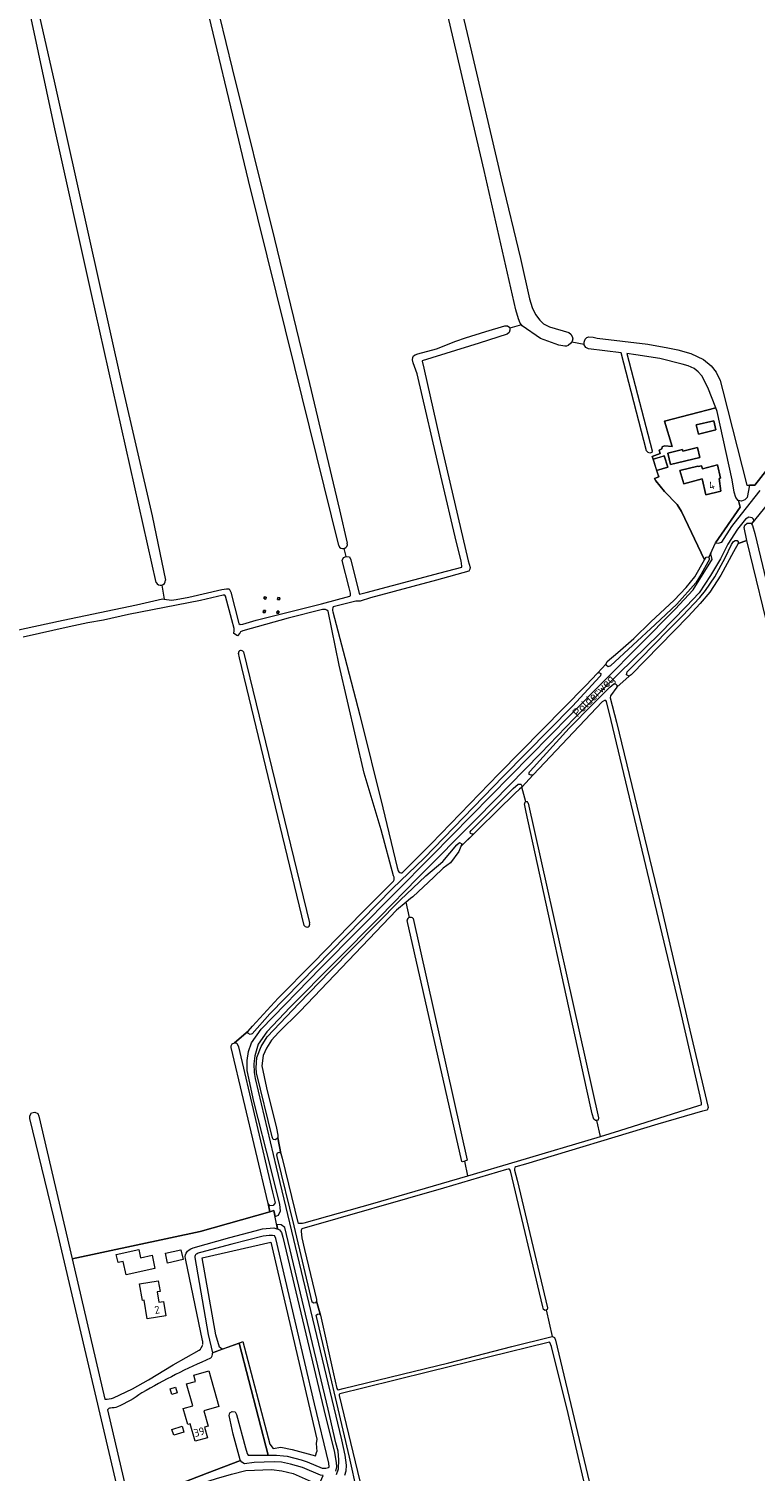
# Model space of a CAD drawing. Header units: metres. Extents: x 209813 to 223847, y 571801 to 587119.
# Tile 175 of 256: x 215390 to 215761, y 577986 to 578724. Entities that reach past the tile are written whole.
import ezdxf
from ezdxf.enums import TextEntityAlignment as Align

# ---------------------------------------------------------------- set-up
doc = ezdxf.new("R2010")
doc.units = ezdxf.units.M
for name, color, linetype, lineweight in [('B-RO-GR-BOUWLAND-GV', 8, 'Continuous', 0), ('B-RO-GR-GRAS-GV', 8, 'Continuous', 0), ('B-RO-IE-MEUBILAIR_WEGMEUBILAIR_HOOGSPANNINGSMAST-GV', 8, 'Continuous', 0), ('B-RO-OG-BEBOUWING-GV', 8, 'Continuous', 0), ('B-RO-OG-BEBOUWING-T18', 8, 'Continuous', 0), ('B-RO-OG-TERREIN_ERF-GV', 8, 'Continuous', 0), ('B-RO-OG-TOPOGRAFIE-T18', 8, 'Continuous', 0), ('B-RO-OG-WEG-GV', 8, 'Continuous', 0)]:
    doc.layers.add(name, color=color, linetype=linetype, lineweight=lineweight)
doc.styles.add('NLCS-ISO-M200-T18', font='txt', dxfattribs={"height": 0.36})

msp = doc.modelspace()

# ---------------------------------------------------------------- linework, layer by layer
at = {"layer": 'B-RO-GR-BOUWLAND-GV', "flags": 128}
for points in [[(215681.775, 578157.249), (215691.658, 578160.233), (215731.95, 578172.993), (215733.217, 578173.468), (215733.343, 578173.667), (215733.343, 578174.359), (215732.732, 578177.784), (215722.606, 578221.62), (215687.206, 578369.987), (215684.774, 578379.67), (215684.456, 578380.138), (215684.257, 578380.229), (215683.747, 578380.152), (215682.598, 578379.393), (215647.221, 578342.201), (215641.546, 578335.815)], [(215643.558, 578328.34), (215641.546, 578335.815), (215640.379, 578334.742), (215640.214, 578334.644), (215638.013, 578332.804), (215610.39, 578305.521), (215609.23, 578302.898), (215605.034, 578297.127), (215601.26, 578294.345), (215596.575, 578289.813), (215585.836, 578279.761), (215584.607, 578278.954), (215582.411, 578277.103)], [(215613.878, 578137.162), (215639.278, 578144.589), (215681.775, 578157.249), (215679.778, 578165.449), (215679.232, 578165.41), (215678.392, 578166.102), (215677.441, 578168.808), (215674.548, 578181.859), (215643.671, 578323.056), (215642.793, 578327.255)], [(215644.81, 578327.738), (215680.693, 578166.759), (215680.453, 578165.497), (215679.778, 578165.449)], [(215584.111, 578269.204), (215582.411, 578277.103), (215577.468, 578272.87), (215528.121, 578221.335), (215517.152, 578210.441), (215513.469, 578206.414), (215510.916, 578202.423), (215509.239, 578198.692), (215508.611, 578193.318), (215510.933, 578182.173), (215516.077, 578161.407), (215516.86, 578157.908), (215516.815, 578156.514), (215518.388, 578148.573)], [(215518.388, 578148.573), (215518.996, 578146.193), (215527.081, 578113.237), (215527.496, 578112.921), (215528.803, 578112.886), (215529.362, 578112.933), (215530.197, 578113.08), (215565.287, 578122.953), (215613.878, 578137.162), (215612.291, 578144.587), (215611.203, 578144.191), (215610.749, 578144.523), (215582.815, 578267.729)], [(215585.978, 578268.632), (215613.563, 578145.05), (215612.291, 578144.587)]]:
    msp.add_lwpolyline(points, dxfattribs=at)
msp.add_lwpolyline([(215656.702, 578049.83), (215655.898, 578051.931), (215655.775, 578052.085), (215655.045, 578051.978), (215593.897, 578036.853), (215560.843, 578028.737), (215548.51, 578025.614), (215548.352, 578025.552), (215548.178, 578025.242), (215548.204, 578024.859), (215558.709, 577980.953), (215559.817, 577976.077), (215562.321, 577968.353), (215562.692, 577966.816), (215574.42, 577916.17), (215574.698, 577915.553), (215574.923, 577915.253), (215683.942, 577942.02), (215682.456, 577948.689), (215681.592, 577948.576), (215680.864, 577949.021), (215680.597, 577949.715), (215665.107, 578015.675)], close=True, dxfattribs=at)
at = {"layer": 'B-RO-GR-BOUWLAND-GV'}
for centre, radius, start, end in [((215643.842, 578327.328), 1.051, 22.974951, 183.346494), ((215584.6, 578267.468), 1.804, 40.192762, 171.887339)]:
    msp.add_arc(centre, radius, start, end, dxfattribs=at)
at = {"layer": 'B-RO-GR-GRAS-GV', "flags": 128}
for points in [[(215641.334, 578572.145), (215640.701, 578573.108), (215639.882, 578575.245), (215638.5, 578579.916), (215622.173, 578651.054), (215586.099, 578805.679)], [(215592.652, 578807.983), (215606.162, 578752.236), (215615.052, 578714.771), (215631.033, 578646.297), (215640.876, 578606.08), (215645.347, 578585.519), (215646.788, 578581.056), (215648.465, 578577.518), (215650.737, 578574.655), (215652.62, 578572.683), (215655.649, 578571.146), (215665.449, 578568.272), (215666.584, 578567.372), (215667.267, 578566.244), (215667.608, 578565.044), (215667.312, 578563.845), (215667.12, 578563.607), (215673.448, 578562.395)], [(215547.891, 578459.321), (215525.513, 578550.485), (215501.859, 578645.973), (215475.707, 578754.85)], [(215480.247, 578757.191), (215480.399, 578756.669), (215493.496, 578703.329), (215515.007, 578616.017), (215532.945, 578542.277), (215548.344, 578477.587), (215552.301, 578460.561)], [(215454.66, 578440.556), (215421.422, 578588.735), (215402.451, 578673.904), (215390.624, 578728.991), (215389.727, 578733.705)], [(215393.898, 578734.378), (215402.72, 578695.265), (215436.931, 578542.468), (215452.488, 578474.523), (215459.349, 578441.708)], [(215307.606, 578722.359), (215308.4, 578722.178), (215308.921, 578721.365), (215309.379, 578719.624), (215339.366, 578591.733), (215354.388, 578529.014), (215378.306, 578428.595), (215379.059, 578425.259), (215379.059, 578424.657), (215378.776, 578423.902), (215378.012, 578423.574), (215380.185, 578414.684), (215382.986, 578415.944), (215385.808, 578416.637), (215406.961, 578421.26), (215444.536, 578429.054), (215457.79, 578432.07), (215458.649, 578431.965)], [(215667.12, 578563.607), (215666.553, 578562.905), (215665.145, 578561.588), (215664.405, 578561.245), (215663.48, 578561.245), (215660.445, 578561.803), (215650.985, 578565.188), (215641.61, 578571.726), (215641.334, 578572.145), (215635.365, 578570.488), (215635.437, 578569.576), (215635.066, 578568.229), (215633.989, 578567.48), (215619.713, 578562.884), (215590.501, 578553.882), (215590.509, 578553.583), (215591.407, 578550.039), (215599.428, 578514.507), (215614.126, 578451.606), (215615.131, 578448.167), (215614.932, 578447.241), (215614.337, 578446.315), (215597.799, 578441.671), (215564.165, 578432.706), (215558.889, 578430.996), (215556.699, 578430.996), (215545.131, 578428.122)], [(215551.676, 578453.697), (215551.909, 578453.783), (215553.431, 578453.566), (215554.142, 578451.983), (215558.326, 578434.814), (215558.509, 578434.584), (215559.238, 578434.688), (215561.889, 578435.386), (215599.7, 578445.499), (215610.75, 578448.301), (215610.791, 578448.872), (215610.407, 578451.642), (215608.106, 578460.956), (215600.167, 578495.001), (215588.084, 578547.212), (215586.009, 578552.859), (215585.624, 578554.368), (215585.711, 578555.462), (215586.205, 578556.34), (215587.026, 578556.859), (215588.4, 578557.439), (215597.957, 578560), (215607.841, 578563.951), (215612.645, 578565.633), (215623.088, 578568.782), (215632.828, 578571.788), (215634.198, 578571.788), (215635.33, 578570.922), (215635.365, 578570.488)], [(215673.448, 578563.445), (215673.921, 578564.9), (215674.755, 578565.78), (215675.765, 578566.069), (215678.02, 578565.886), (215679.973, 578565.486), (215705.898, 578562.329), (215716.111, 578560.499), (215721.303, 578559.427), (215727.902, 578557.522), (215734.42, 578554.443), (215738.355, 578551.277), (215740.92, 578548.019), (215742.881, 578543.753), (215744.331, 578538.406), (215756.441, 578490.26), (215760.679, 578490.298), (215774.772, 578508.392)], [(215692.285, 578557.888), (215675.612, 578560.002), (215674.281, 578560.707), (215673.448, 578562.081), (215673.448, 578563.445)], [(215580.285, 578292.076), (215595.1, 578306.822), (215629.81, 578342.618), (215674.285, 578387.899), (215680.149, 578394.129), (215684.584, 578398.929), (215685.144, 578400.005), (215690.605, 578404.637), (215698.682, 578411.859), (215707.401, 578420.3), (215719.44, 578431.379), (215725.592, 578438.007), (215730.018, 578443.424), (215734.835, 578452.124), (215723.08, 578476.829), (215720.963, 578480.374), (215714.391, 578487.01), (215709.955, 578492.475), (215709.375, 578493.709), (215711.491, 578494.556), (215708.626, 578503.521), (215708.105, 578504.927), (215712.251, 578506.521), (215711.742, 578508.081), (215713.079, 578508.737), (215713.238, 578509.901), (215714.349, 578510.431), (215718.423, 578510.06), (215714.455, 578523.025), (215740.623, 578529.702), (215736.565, 578540.174), (215733.511, 578546.193), (215731.636, 578548.182), (215729.628, 578549.86), (215726.611, 578551.319), (215723.499, 578552.189), (215712.081, 578555.086), (215699.838, 578556.931), (215695.098, 578557.532), (215708.052, 578507.732), (215707.893, 578506.938), (215706.861, 578506.541), (215706.067, 578507.018), (215705.274, 578507.732), (215692.285, 578557.888)], [(215769.629, 578408.173), (215756.52, 578461.991), (215752.056, 578460.493), (215749.765, 578456.141), (215743.303, 578444.267), (215737.606, 578435.49), (215732.677, 578429.73), (215726.542, 578423.108), (215697.374, 578393.194), (215696.287, 578392.503), (215690.135, 578386.987), (215686.891, 578382.548), (215686.599, 578381.454), (215689.882, 578369.022), (215712.003, 578277.487), (215727.435, 578211.536), (215736.834, 578172.053), (215736.247, 578170.71), (215733.851, 578170.152), (215710.978, 578163.444), (215643.304, 578143.136), (215638.507, 578141.731), (215637.985, 578141.348), (215637.754, 578140.711), (215637.754, 578140.065), (215639.039, 578134.872), (215654.549, 578069.591), (215654.504, 578068.695), (215654.094, 578068.522)], [(215457.448, 578439.162), (215458.649, 578431.965), (215462.363, 578431.432), (215464.816, 578431.71), (215471.364, 578432.977), (215488.148, 578436.895), (215490.596, 578437.304), (215491.925, 578437.201), (215492.794, 578435.62), (215496.882, 578419.59), (215497.582, 578419.015), (215498.838, 578419.18), (215505.682, 578421.305), (215539.036, 578429.547), (215553.638, 578433.575), (215553.902, 578433.91), (215553.902, 578435.086), (215553.313, 578437.759), (215549.597, 578451.701), (215550.35, 578453.209), (215551.676, 578453.697)], [(215551.676, 578453.697), (215550.76, 578457.943)], [(215494.227, 578414.351), (215494.469, 578415.889), (215494.469, 578417.036), (215493.223, 578421.424), (215489.991, 578433.561), (215489.749, 578433.982), (215488.873, 578433.982), (215477.306, 578431.339), (215440.439, 578424.144), (215427.733, 578421.251), (215419.726, 578419.868), (215410.09, 578417.874), (215386.668, 578412.611)], [(215539.658, 578426.721), (215522.084, 578422.22), (215498.902, 578415.74), (215497.65, 578415.204), (215497.334, 578414.607), (215496.075, 578413.241), (215494.227, 578414.351)], [(215575.907, 578290.575), (215569.544, 578314.023), (215560.829, 578343.008), (215548.153, 578398.149), (215542.447, 578425.799)], [(215544.827, 578425.437), (215550.977, 578402.124), (215558.692, 578372.709), (215570.384, 578325.203), (215577.8, 578294.762), (215578.288, 578293.06)], [(215497.126, 578401.883), (215496.597, 578404.284)], [(215530.294, 578265.046), (215497.126, 578401.883)], [(215499.248, 578404.982), (215533.005, 578266.411)], [(215434.429, 577978.879), (215403.877, 578109.72), (215390.064, 578166.464), (215390.064, 578167.794), (215390.856, 578169.26), (215392.526, 578169.581), (215394.074, 578168.917), (215394.545, 578167.662), (215411.639, 578094.633), (215477.036, 578108.615), (215512.725, 578118.742), (215511.829, 578123), (215492.999, 578202.724), (215492.9, 578203.5), (215493.405, 578204.649), (215494.557, 578205.061), (215501.644, 578211.158), (215503.744, 578213.581), (215516.978, 578227.944), (215534.797, 578246.05), (215559.689, 578271.574), (215575.892, 578287.702)], [(215497.062, 578051.55), (215511.77, 577994.34), (215516.06, 577994.341), (215519.742, 577994.006), (215521.485, 577993.715), (215528.645, 577991.98), (215531.784, 577990.961), (215539.489, 577987.716), (215540.445, 577987.577), (215541.345, 577987.577), (215542.053, 577987.775), (215542.712, 577988.017), (215542.94, 577988.151), (215543.021, 577988.383), (215542.89, 577990.121), (215535.572, 578020.59), (215515.677, 578105.13), (215515.309, 578106.337), (215515.178, 578106.463), (215514.105, 578106.66), (215512.327, 578106.636), (215509.335, 578106.306), (215493.273, 578102.14), (215477.17, 578097.918)], [(215474.315, 578095.438), (215481.082, 578055.986), (215483.325, 578046.688), (215488.371, 578048.474), (215487.008, 578049.497), (215484.997, 578055.741), (215478.012, 578095.217), (215513.255, 578103.261), (215536.644, 578002.401), (215536.326, 578000.179), (215536.75, 577996.157)], [(215657.156, 578054.93), (215658.191, 578054.408), (215658.672, 578053.122), (215682.064, 577955.057)], [(215488.371, 578048.474), (215497.062, 578051.55), (215498.861, 578052.355), (215512.725, 577999.967), (215514.313, 577997.745), (215518.335, 577998.38), (215524.155, 577997.11), (215536.009, 577993.935), (215536.75, 577996.157)]]:
    msp.add_lwpolyline(points, dxfattribs=at)
for points in [[(215509.73, 578432.108), (215509.819, 578433.104), (215510.815, 578433.015), (215510.726, 578432.019)], [(215517.749, 578432.651), (215517.66, 578431.655), (215516.664, 578431.743), (215516.753, 578432.739)], [(215509.394, 578426.21), (215510.39, 578426.121), (215510.301, 578425.125), (215509.305, 578425.214)], [(215516.358, 578425.829), (215517.354, 578425.772), (215517.265, 578424.776), (215516.269, 578424.865)], [(215529.069, 578105.444), (215530.448, 578099.438), (215536.491, 578073.941), (215536.608, 578073.036), (215538.611, 578065.794), (215545.269, 578035.887), (215546.981, 578028.394), (215547.338, 578027.818), (215547.493, 578027.69), (215547.675, 578027.69), (215550.197, 578028.296), (215604.105, 578041.583), (215636.308, 578049.864), (215656.243, 578054.829), (215657.156, 578054.93), (215654.094, 578068.522), (215653.439, 578068.247), (215652.532, 578068.724), (215652.164, 578070.113), (215635.66, 578139.649), (215635.542, 578140.073), (215635.186, 578140.525), (215634.983, 578140.592), (215634.528, 578140.603), (215633.717, 578140.37), (215601.542, 578130.745), (215529.128, 578109.965), (215528.892, 578109.729), (215528.64, 578109.224), (215528.621, 578108.693)]]:
    msp.add_lwpolyline(points, close=True, dxfattribs=at)
at = {"layer": 'B-RO-GR-GRAS-GV'}
for points in [[(215542.447, 578425.799, 0.2511561), (215539.658, 578426.721)], [(215545.131, 578428.122, 0.1698895), (215544.827, 578425.437)], [(215575.892, 578287.702, 0.2746354), (215575.907, 578290.575)], [(215578.288, 578293.06, 0.3364808), (215580.285, 578292.076)], [(215477.17, 578097.918, 0.0220719), (215474.993, 578097.041)], [(215474.993, 578097.041, 0.1953154), (215474.315, 578095.438)]]:
    msp.add_lwpolyline(points, format="xyb", dxfattribs=at)
for centre, radius, start, end in [((215550.043, 578460.126), 2.298, 200.514068, 12.422567), ((215456.901, 578441.552), 2.452, 203.971087, 0.963411), ((215498.006, 578404.31), 1.412, 28.416584, 183.346494), ((215531.608, 578265.807), 1.519, 210.067578, 23.881723)]:
    msp.add_arc(centre, radius, start, end, dxfattribs=at)
at = {"layer": 'B-RO-IE-MEUBILAIR_WEGMEUBILAIR_HOOGSPANNINGSMAST-GV', "flags": 128}
for points in [[(215510.726, 578432.019), (215510.815, 578433.015), (215509.819, 578433.104), (215509.73, 578432.108)], [(215510.726, 578432.019), (215510.815, 578433.015), (215509.819, 578433.104), (215509.73, 578432.108)], [(215516.664, 578431.743), (215517.66, 578431.655), (215517.749, 578432.651), (215516.753, 578432.739)], [(215516.664, 578431.743), (215517.66, 578431.655), (215517.749, 578432.651), (215516.753, 578432.739)], [(215510.301, 578425.125), (215510.39, 578426.121), (215509.394, 578426.21), (215509.305, 578425.214)], [(215510.301, 578425.125), (215510.39, 578426.121), (215509.394, 578426.21), (215509.305, 578425.214)], [(215517.354, 578425.772), (215516.358, 578425.861), (215516.269, 578424.865), (215517.265, 578424.776)], [(215517.354, 578425.772), (215516.358, 578425.861), (215516.269, 578424.865), (215517.265, 578424.776)]]:
    msp.add_lwpolyline(points, close=True, dxfattribs=at)
at = {"layer": 'B-RO-OG-BEBOUWING-GV', "flags": 128}
for points in [[(215739.6, 578523.125), (215730.659, 578521.011), (215731.761, 578516.35), (215740.702, 578518.464)], [(215712.817, 578504.787), (215708.626, 578503.521), (215710.384, 578497.701), (215716.102, 578499.428), (215714.344, 578505.248)], [(215723.609, 578508.476), (215716.107, 578506.668), (215717.53, 578500.763), (215732.486, 578504.367), (215731.251, 578509.494), (215723.797, 578507.697)], [(215733.398, 578500.203), (215731.647, 578499.728), (215731.484, 578499.882), (215722.263, 578497.778), (215724.274, 578490.842), (215733.735, 578493.41), (215735.57, 578485.373), (215743.257, 578487.129), (215742.294, 578493.578), (215743.084, 578493.792), (215741.529, 578500.602), (215733.779, 578498.673)]]:
    msp.add_lwpolyline(points, close=True, dxfattribs=at)
at = {"layer": 'B-RO-OG-TERREIN_ERF-GV', "flags": 128}
for points in [[(215741.277, 578527.922), (215740.623, 578529.702), (215714.455, 578523.025), (215718.423, 578510.06), (215714.349, 578510.431), (215713.238, 578509.901), (215713.079, 578508.737), (215711.742, 578508.081), (215712.251, 578506.521), (215708.105, 578504.927), (215708.626, 578503.521), (215714.344, 578505.248), (215716.102, 578499.428), (215710.384, 578497.701), (215711.491, 578494.556), (215709.375, 578493.709), (215709.955, 578492.475), (215714.391, 578487.01), (215720.963, 578480.374), (215723.08, 578476.829), (215734.835, 578452.124), (215735.649, 578453.438), (215736.924, 578453.523), (215737.036, 578453.298), (215740.529, 578460.685), (215753.174, 578478.979), (215752.224, 578482.361), (215752.058, 578482.387), (215750.976, 578484.01), (215750.094, 578486.659), (215749.024, 578492.942)], [(215730.659, 578521.011), (215739.6, 578523.125), (215740.702, 578518.464), (215731.761, 578516.35)], [(215731.251, 578509.494), (215732.486, 578504.367), (215717.53, 578500.763), (215716.107, 578506.668), (215723.609, 578508.476), (215723.797, 578507.697)], [(215741.529, 578500.602), (215743.084, 578493.792), (215742.294, 578493.578), (215743.257, 578487.129), (215735.57, 578485.373), (215733.735, 578493.41), (215724.274, 578490.842), (215722.263, 578497.778), (215731.484, 578499.882), (215731.647, 578499.728), (215733.398, 578500.203), (215733.779, 578498.673)], [(215776.71, 578408.46), (215785.55, 578410.778), (215803.028, 578414.673), (215789.732, 578475.732), (215785.962, 578478.573), (215780.738, 578489.623), (215778.199, 578494.108), (215758.896, 578470.403), (215759.414, 578469.683), (215760.545, 578465.47), (215774.021, 578409.314), (215774.368, 578408.684), (215775.026, 578408.34)], [(215453.936, 578089.8), (215439.236, 578086.568), (215437.75, 578093.326), (215435.074, 578092.738), (215434.145, 578096.965), (215445.682, 578099.502), (215446.629, 578095.197), (215452.467, 578096.481)], [(215467.245, 578099.322), (215468.407, 578094.259), (215460.439, 578092.43), (215459.277, 578097.493)], [(215448.485, 578073.55), (215447.669, 578073.419), (215446.131, 578081.954), (215455.585, 578083.467), (215456.561, 578078.05), (215455.057, 578077.809), (215456.005, 578072.546), (215458.39, 578072.928), (215459.563, 578065.61), (215450.003, 578064.078)], [(215470.058, 578030.721), (215474.642, 578032.031), (215473.752, 578035.148), (215481.433, 578037.342), (215486.631, 578019.145), (215478.882, 578016.931), (215481.097, 578009.102), (215479.285, 578008.586), (215480.822, 578003.205), (215474.455, 578001.386), (215471.893, 578010.352), (215470.752, 578010.026), (215468.453, 578018.074), (215473.277, 578019.452)], [(215465.334, 578026.103), (215462.556, 578025.285), (215461.705, 578028.175), (215464.483, 578028.993)], [(215468.791, 578006.056), (215463.561, 578004.472), (215462.648, 578007.485), (215467.878, 578009.069)]]:
    msp.add_lwpolyline(points, close=True, dxfattribs=at)
for points in [[(215512.725, 578118.742), (215477.036, 578108.615), (215411.639, 578094.633), (215428.42, 578022.913)], [(215473.464, 578100.233), (215492.171, 578105.576), (215505.19, 578108.991), (215509.017, 578110.025), (215514.721, 578110.548), (215516.338, 578110.076), (215516.654, 578109.945), (215514.785, 578119.327), (215512.725, 578118.742)], [(215478.334, 578052.979), (215469.731, 578093.999)], [(215429.699, 578017.446), (215440.318, 577972.063), (215440.994, 577969.054), (215441.374, 577968.429), (215441.814, 577967.421), (215462.01, 577976.573), (215466.945, 577979.802), (215480.648, 577985.151), (215497.741, 577991.535), (215497.475, 577991.929), (215494.005, 578005.101), (215491.936, 578014.641), (215492.173, 578015.929), (215493.374, 578016.58), (215494.946, 578016.468), (215495.727, 578015.036), (215500.26, 577998.058), (215501.043, 577995.204), (215501.216, 577994.867), (215501.69, 577994.359), (215502.078, 577994.256), (215507.223, 577994.209), (215511.77, 577994.34), (215497.062, 578051.55)], [(215432.747, 578023.676), (215442.504, 578028.136), (215450.72, 578032.769), (215463.329, 578040.542), (215476.598, 578047.966)], [(215497.062, 578051.55), (215483.325, 578046.688)]]:
    msp.add_lwpolyline(points, dxfattribs=at)
at = {"layer": 'B-RO-OG-TERREIN_ERF-GV'}
for points in [[(215469.837, 578097.597, -0.1965073), (215473.464, 578100.233)], [(215469.731, 578093.999, -0.1839465), (215469.837, 578097.597)], [(215476.598, 578047.966, 0.1480242), (215478.298, 578050.577)], [(215478.372, 578050.846, 0.01596), (215478.334, 578052.979)], [(215482.35, 578043.875, 0.0299404), (215447.276, 578026.114)], [(215447.276, 578026.114, -0.0594233), (215434.745, 578019.03)], [(215428.42, 578022.913, 0.1241957), (215432.747, 578023.676)], [(215431.244, 578018.394, 0.3047474), (215429.699, 578017.446)], [(215434.745, 578019.03, -0.1075333), (215431.244, 578018.394)]]:
    msp.add_lwpolyline(points, format="xyb", dxfattribs=at)
msp.add_arc((215480.892, 578045.951), 2.537, 305.093346, 12.422567, dxfattribs=at)
msp.add_arc((215480.892, 578045.951), 2.537, 305.093346, 12.422567, dxfattribs=at)
at = {"layer": 'B-RO-OG-WEG-GV', "flags": 128}
for points in [[(215774.772, 578508.392), (215760.679, 578490.298), (215757.874, 578490.273), (215756.652, 578483.963), (215755.564, 578482.753), (215753.808, 578482.118), (215752.224, 578482.361), (215753.174, 578478.979), (215740.529, 578460.685), (215741.85, 578460.612), (215743.692, 578461.017), (215748.856, 578469.136), (215753.799, 578475.475), (215763.333, 578487.491)], [(215641.546, 578335.815), (215647.221, 578342.201), (215646.203, 578341.895), (215645.323, 578342.316), (215645.251, 578343.113), (215645.474, 578343.713), (215645.736, 578344.018), (215665.753, 578366.052), (215677.759, 578378.308), (215686.44, 578386.905), (215688.484, 578388.634), (215689.404, 578388.634), (215690.099, 578387.982), (215690.135, 578386.987), (215696.287, 578392.503), (215695.03, 578393.236), (215695.27, 578394.737), (215701.96, 578401.41), (215716.255, 578416.1), (215723.565, 578423.426), (215732.48, 578432.837), (215735.366, 578436.316), (215740.123, 578443.415), (215745.441, 578453.114), (215748.639, 578459.923), (215749.642, 578461.428), (215750.551, 578462.002), (215751.549, 578461.901), (215752.056, 578461.267), (215752.056, 578460.493), (215756.52, 578461.991), (215755.169, 578468.62), (215755.514, 578469.872), (215756.712, 578470.77), (215758.568, 578470.859), (215758.896, 578470.403), (215760.073, 578471.848), (215759.87, 578472.796), (215759.311, 578473.613), (215757.577, 578473.935), (215755.83, 578472.939), (215751.772, 578467.758), (215746.724, 578460.112), (215742.978, 578452.517), (215737.904, 578444.056), (215732.124, 578435.246), (215725.491, 578428.176), (215711.923, 578414.263), (215691.272, 578394.167), (215668.311, 578370.858), (215651.281, 578353.141), (215618.91, 578320.184), (215588.233, 578289.273), (215568.864, 578269.584), (215523.075, 578223.307), (215511.142, 578210.809), (215506.806, 578204.38), (215504.954, 578198.501), (215504.454, 578194.341), (215504.701, 578189.861), (215505.188, 578186.818), (215515.853, 578141.602), (215530.524, 578080.275), (215549.347, 578002.139), (215551.064, 577994.306), (215551.735, 577989.116), (215551.555, 577986.174), (215550.876, 577983.852)], [(215557.368, 577975.502), (215553.361, 577993.189), (215536.532, 578065.122), (215536.428, 578065.81), (215536.987, 578066.404), (215537.881, 578066.591), (215538.611, 578065.794), (215536.608, 578073.036), (215536.215, 578072.119), (215535.159, 578071.987), (215534.329, 578072.461), (215525.118, 578111.461), (215516.396, 578146.935), (215516.253, 578147.892), (215516.643, 578148.955), (215517.692, 578149.13), (215518.388, 578148.573), (215516.815, 578156.514), (215515.575, 578155.548), (215514.42, 578155.609), (215513.876, 578156.98), (215505.881, 578189.768), (215505.625, 578192.373), (215506.055, 578197.633), (215508.194, 578203.271), (215511.365, 578208.206), (215527.662, 578225.4), (215543.398, 578241.583), (215579.335, 578278.003), (215592.364, 578290.491), (215601.098, 578297.882), (215608.267, 578306.314), (215609.583, 578307.48), (215610.83, 578306.889), (215610.39, 578305.521), (215616.938, 578311.981), (215616.086, 578311.752), (215615.296, 578312.147), (215615.066, 578313.065), (215615.526, 578313.636), (215636.998, 578335.165), (215639.605, 578337.304), (215641.032, 578337.304), (215641.23, 578337.136)], [(215546.72, 577984.399), (215547.807, 577987.376), (215547.953, 577991.94), (215547.687, 577996.294), (215546.475, 578000.519), (215542.526, 578017.76), (215520.358, 578110.762), (215518.423, 578112.002), (215516.219, 578112.192), (215516.654, 578109.945), (215517.566, 578109.568), (215518.639, 578108.108), (215519.276, 578105.763), (215541.184, 578014.103), (215545.52, 577996.511), (215546.662, 577990.467), (215546.755, 577988.288), (215546.319, 577986.108)]]:
    msp.add_lwpolyline(points, dxfattribs=at)
for points in [[(215680.149, 578394.129), (215680.928, 578394.393), (215681.97, 578393.872), (215681.769, 578392.788), (215681.418, 578392.371), (215667.37, 578377.171), (215632.01, 578341.235), (215591.54, 578299.493), (215575.403, 578283.967), (215512.66, 578219.862), (215503.622, 578209.659), (215502.549, 578209.295), (215501.496, 578210.071), (215501.644, 578211.158), (215494.557, 578205.061), (215495.892, 578204.944), (215496.618, 578203.112), (215514.034, 578128.723), (215515.394, 578123.312), (215514.411, 578122.027), (215512.714, 578121.759), (215511.829, 578123), (215512.725, 578118.742), (215514.785, 578119.327), (215515.426, 578116.286), (215517.093, 578117.062), (215518.076, 578119.188), (215517.881, 578122.456), (215513.126, 578140.958), (215504.585, 578175.084), (215501.103, 578191.007), (215501.065, 578196.155), (215501.759, 578200.603), (215503.27, 578205.172), (215508.181, 578212.134), (215538.826, 578243.438), (215595.418, 578300.793), (215665.893, 578372.336), (215719.802, 578426.92), (215729.088, 578436.716), (215738.17, 578451.138), (215738.744, 578452.165), (215738.183, 578455.155), (215738.079, 578455.503), (215737.036, 578453.298), (215737.513, 578452.344), (215733.203, 578444.789), (215730.385, 578440.284), (215720.652, 578429.379), (215709.591, 578419.005), (215686.9, 578397.856), (215685.711, 578397.347), (215684.845, 578398.08), (215684.584, 578398.929)], [(215497.741, 577991.535), (215480.648, 577985.151), (215466.945, 577979.802), (215469.334, 577976.326), (215478.442, 577980.098), (215485.387, 577982.276), (215493.15, 577984.617), (215500.477, 577986.368), (215513.511, 577987.009), (215518.798, 577986.275), (215524.637, 577984.997), (215535.333, 577980.108), (215537.872, 577979.367), (215540.012, 577983.881), (215538.574, 577984.146), (215529.426, 577987.955), (215523.319, 577989.681), (215518.589, 577990.649), (215514.935, 577990.937), (215504.734, 577990.511), (215499.784, 577989.893), (215498.325, 577990.675)]]:
    msp.add_lwpolyline(points, close=True, dxfattribs=at)
at = {"layer": 'B-RO-OG-WEG-GV'}
msp.add_lwpolyline([(215641.23, 578337.136, -0.2319515), (215641.546, 578335.815)], format="xyb", dxfattribs=at)

# ---------------------------------------------------------------- texts
at = {"layer": 'B-RO-OG-BEBOUWING-T18', "style": 'NLCS-ISO-M200-T18'}
for s, rotation, p in [('4', 12.9, (215738.523, 578490.151)), ('2', 9.1, (215455.027, 578068.636)), ('39', 15.9, (215476.54, 578006.142))]:
    msp.add_text(s, height=4, rotation=rotation, dxfattribs=at).set_placement(p, align=Align.MIDDLE)
at = {"layer": 'B-RO-OG-TOPOGRAFIE-T18', "style": 'NLCS-ISO-M200-T18'}
msp.add_text('Polderweg', height=4.5, rotation=45.4, dxfattribs=at).set_placement((215678.547, 578382.16), align=Align.MIDDLE)

doc.saveas('drawing.dxf')
